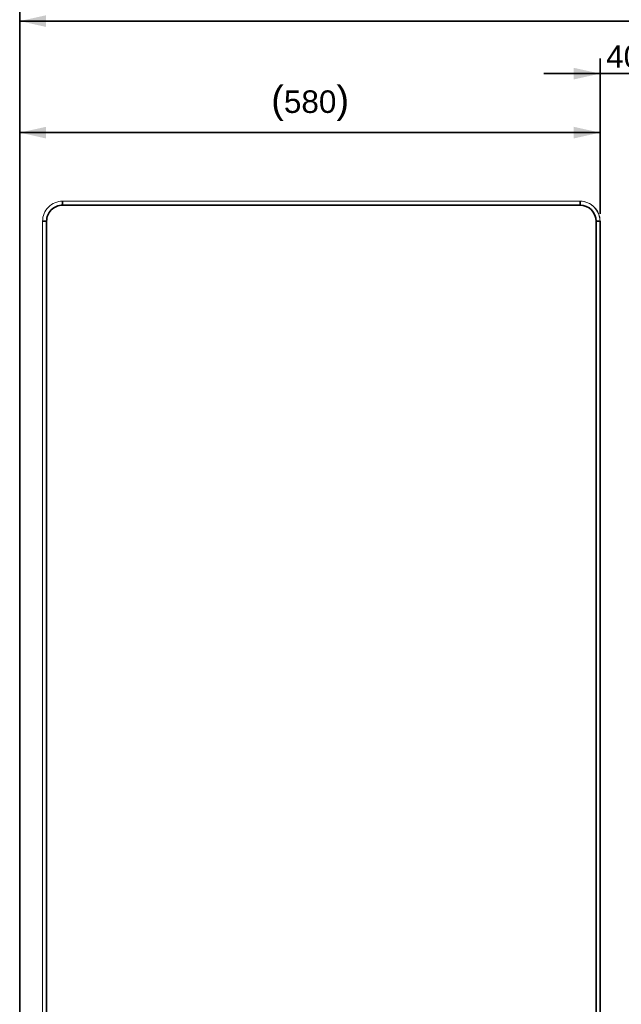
# Model space of a CAD drawing. Header units: millimetres. Extents: x 4 to 1188, y 1 to 840.
# Tile 43 of 256: x 138 to 218, y 426 to 557. Entities that reach past the tile are written whole.
import ezdxf

# ---------------------------------------------------------------- set-up
doc = ezdxf.new("R2010")
doc.units = ezdxf.units.MM
doc.layers.add('1', color=7, linetype='Continuous')
doc.styles.add('Arial Unicode MS', font='Arial Unicode MS')
doc.dimstyles.get("Standard").update_dxf_attribs({"dimtxt": 0.18, "dimasz": 0.18, "dimexe": 0.18, "dimexo": 0.0625, "dimgap": 0.09, "dimtad": 0, "dimtih": 1, "dimtoh": 1, "dimdec": 4, "dimzin": 0, "dimdsep": 46, "dimtxsty": 'Standard', "dimcen": 0.09, "dimadec": 0, "dimazin": 0, "dimtfac": 1, "dimtdec": 4, "dimtofl": 0, "dimtmove": 0, "dimatfit": 3, "dimfxl": 0, "dimtolj": 1, "dimtzin": 0, "dimarcsym": 0})

# ---------------------------------------------------------------- blocks, each defined once
blk = doc.blocks.new('_U8')
at = {"layer": '1', "color": 18, "lineweight": 35}
for p, q in [((137.66, 422.02), (137.66, 559.09)), ((297.96, 422.02), (297.96, 559.09)), ((137.66, 557.09), (297.96, 557.09))]:
    blk.add_line(p, q, dxfattribs=at)
at = {"layer": '1', "color": 18, "lineweight": 70}
for points in [[(137.66, 557.09), (141.16, 557.86), (141.16, 556.31)], [(297.96, 557.09), (294.46, 556.31), (294.46, 557.86)]]:
    blk.add_solid(points, dxfattribs=at)
at = {"layer": '1', "color": 18, "linetype": 'Continuous', "lineweight": 13, "insert": (211.5, 558.62), "char_height": 3, "attachment_point": 7, "line_spacing_factor": 1.047437, "style": 'Arial Unicode MS'}
blk.add_mtext('\\fArial Unicode MS|b0|i0;\\W1.0000;{\\H1.21x;(}1202{\\H1.21x;)}', dxfattribs=at)
blk = doc.blocks.new('_U15')
at = {"layer": '1', "color": 18, "lineweight": 35}
for p, q in [((137.66, 422.02), (137.66, 544.23)), ((214.98, 531.42), (214.98, 544.23)), ((137.66, 542.23), (214.98, 542.23))]:
    blk.add_line(p, q, dxfattribs=at)
at = {"layer": '1', "color": 18, "lineweight": 70}
for points in [[(137.66, 542.23), (141.16, 543), (141.16, 541.45)], [(214.98, 542.23), (211.48, 541.45), (211.48, 543)]]:
    blk.add_solid(points, dxfattribs=at)
at = {"layer": '1', "color": 18, "linetype": 'Continuous', "lineweight": 13, "insert": (171.17, 543.76), "char_height": 3, "attachment_point": 7, "line_spacing_factor": 1.047437, "style": 'Arial Unicode MS'}
blk.add_mtext('\\fArial Unicode MS|b0|i0;\\W1.0000;{\\H1.21x;(}580{\\H1.21x;)}', dxfattribs=at)
blk = doc.blocks.new('_U52')
at = {"layer": '1', "color": 18, "lineweight": 35}
for p, q in [((214.98, 531.42), (214.98, 552.09)), ((220.65, 340.15), (220.65, 552.09)), ((228.15, 550.09), (207.48, 550.09))]:
    blk.add_line(p, q, dxfattribs=at)
at = {"layer": '1', "color": 18, "lineweight": 70}
for points in [[(214.98, 550.09), (211.48, 549.31), (211.48, 550.86)], [(220.65, 550.09), (224.15, 550.86), (224.15, 549.31)]]:
    blk.add_solid(points, dxfattribs=at)
at = {"layer": '1', "color": 18, "linetype": 'Continuous', "lineweight": 13, "insert": (215.79, 550.83), "char_height": 3, "attachment_point": 7, "line_spacing_factor": 1.047437, "style": 'Arial Unicode MS'}
blk.add_mtext('\\fArial Unicode MS|b0|i0;\\W1.0000;40', dxfattribs=at)

msp = doc.modelspace()

# ---------------------------------------------------------------- linework, layer by layer
at = {"layer": '1', "color": 154, "linetype": 'Continuous', "lineweight": 13}
for p, q in [((143.3768, 533.0864), (212.3119, 533.0864)), ((212.3119, 533.0864), (212.3119, 533.0864)), ((140.7101, 414.36), (140.7101, 530.4197)), ((214.9786, 334.4197), (214.9786, 530.4197))]:
    msp.add_line(p, q, dxfattribs=at)
at = {"layer": '1', "color": 154, "linetype": 'Continuous', "lineweight": 35}
for p, q in [((212.3118, 532.553), (143.3767, 532.553)), ((141.2434, 530.4197), (140.7101, 530.4197)), ((141.2434, 530.4197), (141.2434, 414.36)), ((214.4451, 334.4197), (214.4451, 530.4197)), ((214.4451, 530.4197), (214.9785, 530.4197)), ((214.9785, 530.4197), (214.9785, 334.4197)), ((214.9786, 530.4197), (214.9785, 530.4197))]:
    msp.add_line(p, q, dxfattribs=at)
at = {"layer": '1', "color": 154, "linetype": 'Continuous', "lineweight": 13}
for centre, major_axis, start_param, end_param in [((143.3768, 530.4197), (0, 2.6667), 0, 1.57079633), ((212.3119, 530.4197), (0, -2.6667), 1.57079633, 3.14159265), ((212.3119, 530.4197), (0, 2.6667), 4.71238898, 6.28318531)]:
    msp.add_ellipse(centre, major_axis=major_axis, ratio=0.99999999, start_param=start_param, end_param=end_param, dxfattribs=at)
at = {"layer": '1', "color": 154, "linetype": 'Continuous', "lineweight": 35}
for centre, major_axis, ratio, start_param, end_param in [((143.3768, 532.553), (0, -0.5333), 0.00014375, 3.14159265, 4.71238898), ((212.3119, 532.553), (0, -0.5333), 0.00014375, 3.14159265, 4.71238898), ((143.3767, 530.4197), (0, -2.1333), 0.99999999, 3.14159265, 4.71238898), ((212.3118, 530.4197), (0, -2.1333), 0.99999999, 1.57079633, 3.14159265)]:
    msp.add_ellipse(centre, major_axis=major_axis, ratio=ratio, start_param=start_param, end_param=end_param, dxfattribs=at)

# ---------------------------------------------------------------- dimensions: what is measured, and where the dimension line sits
at = {"layer": '1', "color": 18, "linetype": 'Continuous', "lineweight": 13}
for base, p2, picture, middle in [((297.9649, 557.0866), (297.9649, 418.5553), '_U8', (217.8127, 557.0866)), ((214.9786, 542.2255), (214.9786, 530.4197), '_U15', (176.3195, 542.2255))]:
    dim = msp.add_linear_dim(base=base, p1=(137.6604, 418.5553), p2=p2, dimstyle='Standard', override={"dimtxt": 3, "dimasz": 3.5, "dimexe": 2, "dimexo": 1, "dimgap": 1.5, "dimtad": 1, "dimtih": 1, "dimtoh": 0, "dimdec": 0, "dimlfac": 7.5, "dimzin": 8, "dimdsep": 44, "dimlunit": 2, "dimpost": '(<>)', "dimtxsty": 'Arial Unicode MS', "dimsah": 1, "dimse1": 0, "dimse2": 0, "dimsd1": 0, "dimsd2": 0, "dimclrd": 18, "dimclre": 18, "dimclrt": 18, "dimtm": -0.1, "dimtfac": 0.666667, "dimtdec": 2, "dimtofl": 1, "dimtmove": 0, "dimtzin": 8, "dimlwd": 35, "dimlwe": 35}, dxfattribs=at)
    dim.commit()
    dim.dimension.update_dxf_attribs({"geometry": picture, "text_midpoint": middle, "dimtype": 160})
dim = msp.add_linear_dim(base=(220.6467, 550.0866), p1=(214.9786, 529.5481), p2=(220.6467, 339.1513), angle=180, text='\\fArial Unicode MS|b0|i0;\\C18;40', dimstyle='Standard', override={"dimtxt": 3, "dimasz": 3.5, "dimexe": 2, "dimexo": 1, "dimgap": 1.5, "dimtad": 1, "dimtih": 0, "dimtoh": 0, "dimdec": 2, "dimlfac": 1, "dimzin": 8, "dimdsep": 44, "dimlunit": 2, "dimpost": '', "dimtxsty": 'Arial Unicode MS', "dimsah": 1, "dimse1": 0, "dimse2": 0, "dimsd1": 0, "dimsd2": 0, "dimclrd": 18, "dimclre": 18, "dimclrt": 18, "dimtol": 0, "dimtm": -0.1, "dimtfac": 0.666667, "dimtdec": 2, "dimtofl": 1, "dimtmove": 0, "dimtzin": 8, "dimlwd": 35, "dimlwe": 35}, dxfattribs=at)
dim.commit()
dim.dimension.update_dxf_attribs({"geometry": '_U52', "text_midpoint": (217.8127, 550.0866), "dimtype": 160})

doc.saveas('drawing.dxf')
